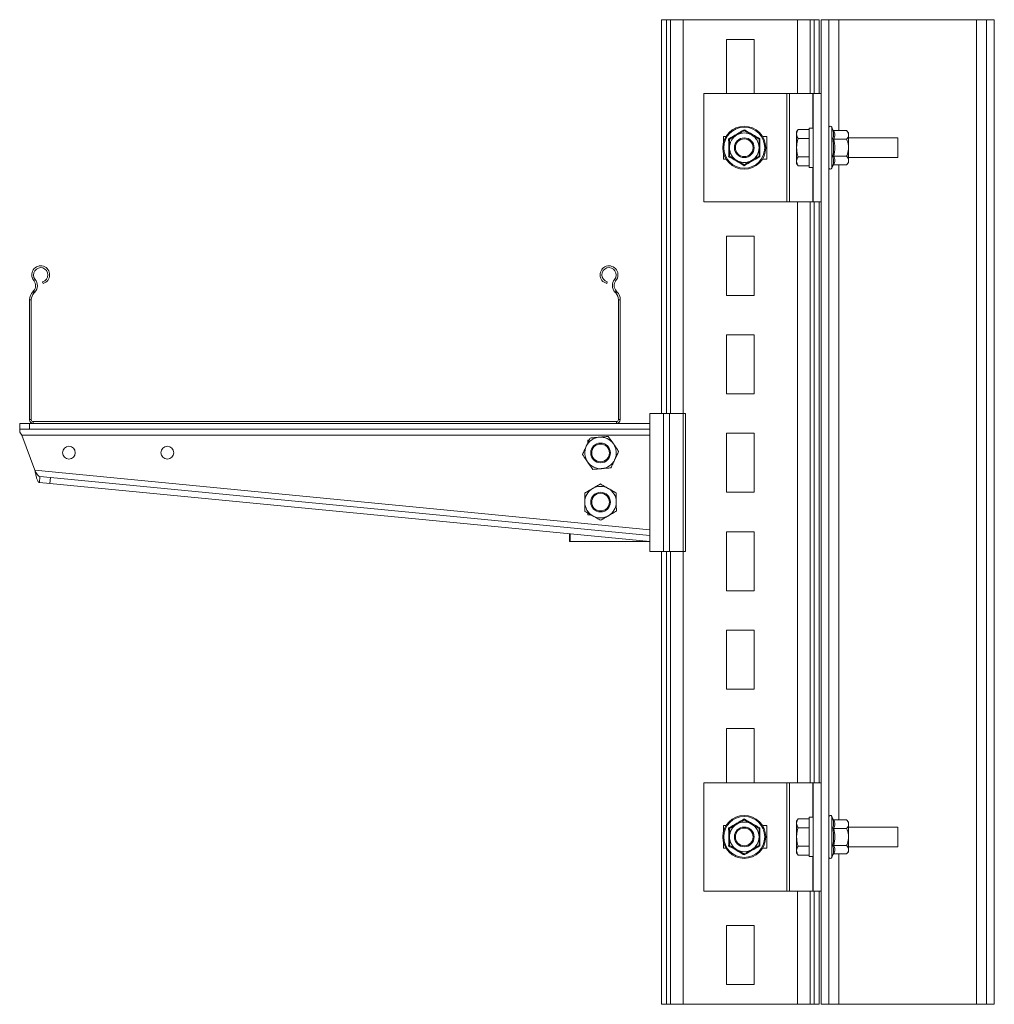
# Model space of a CAD drawing. Header units: millimetres. Extents: x 230 to 1145, y -3 to 1086.
# Tile 3 of 4: x 230 to 725, y 586 to 1086. Entities that reach past the tile are written whole.
import ezdxf

# ---------------------------------------------------------------- set-up
doc = ezdxf.new("R2010")
doc.units = ezdxf.units.MM

msp = doc.modelspace()

# ---------------------------------------------------------------- linework, layer by layer
at = {"color": 7, "linetype": 'Continuous', "lineweight": 15}
for p, q in [((556.47, 885.52), (556.47, 1085.52)), ((558.93, 1085.52), (556.47, 1085.52)), ((560.98, 1085.52), (558.93, 1085.52)), ((567.38, 1085.52), (560.98, 1085.52)), ((625.56, 1085.52), (567.38, 1085.52)), ((631.96, 1085.52), (625.56, 1085.52)), ((634, 1085.52), (631.96, 1085.52)), ((636.47, 1085.52), (634, 1085.52)), ((636.47, 1048.02), (636.47, 1085.52)), ((637.47, 1085.52), (637.47, 1048.02)), ((641.47, 1085.52), (637.47, 1085.52)), ((641.47, 1085.52), (641.47, 1027.33)), ((646.47, 1085.52), (641.47, 1085.52)), ((716.47, 1085.52), (646.47, 1085.52)), ((716.47, 585.52), (716.47, 1085.52)), ((721.47, 1085.52), (716.47, 1085.52)), ((721.47, 1085.52), (721.47, 585.52)), ((725.47, 1085.52), (721.47, 1085.52)), ((725.47, 1085.52), (725.47, 585.52)), ((603.47, 1075.52), (589.47, 1075.52)), ((589.47, 1075.52), (589.47, 1048.02)), ((603.47, 1048.02), (603.47, 1075.52)), ((577.97, 1048.02), (577.97, 993.02)), ((620.1, 1048.02), (577.97, 1048.02)), ((620.1, 1048.02), (620.1, 993.02)), ((621.4, 1048.02), (620.1, 1048.02)), ((621.4, 993.02), (621.4, 1048.02)), ((621.4, 1048.02), (633.27, 1048.02)), ((633.47, 1048.02), (633.27, 1048.02)), ((637.47, 1048.02), (633.47, 1048.02)), ((633.47, 1048.02), (633.47, 993.02)), ((637.47, 1048.02), (637.47, 993.02)), ((633.47, 1030.52), (631.47, 1030.52)), ((631.47, 1020.52), (631.47, 1030.52)), ((643.42, 1029.67), (642.97, 1030.92)), ((589.21, 1026.27), (587.97, 1026.27)), ((587.97, 1026.27), (587.97, 1023.45)), ((609.97, 1026.27), (607.73, 1026.27)), ((609.97, 1014.77), (609.97, 1026.27)), ((625.78, 1029.76), (625.07, 1028.52)), ((625.07, 1028.52), (625.07, 1027.45)), ((625.07, 1020.52), (625.07, 1027.45)), ((631.47, 1029.76), (625.78, 1029.76)), ((631.47, 1025.14), (625.78, 1025.14)), ((641.47, 1027.33), (641.47, 1013.72)), ((644.04, 1029.18), (650.47, 1029.18)), ((651.47, 1028.02), (650.47, 1029.18)), ((651.47, 1027.02), (651.47, 1028.02)), ((651.47, 1020.52), (651.47, 1027.02)), ((676.47, 1025.52), (651.47, 1025.52)), ((676.47, 1020.52), (676.47, 1025.52)), ((625.07, 1020.52), (625.07, 1013.6)), ((631.47, 1010.52), (631.47, 1020.52)), ((644.04, 1024.85), (650.47, 1024.85)), ((651.47, 1014.03), (651.47, 1020.52)), ((676.47, 1015.52), (676.47, 1020.52)), ((587.97, 1017.6), (587.97, 1014.77)), ((631.47, 1015.91), (625.78, 1015.91)), ((644.04, 1016.19), (650.47, 1016.19)), ((651.47, 1015.52), (676.47, 1015.52)), ((587.97, 1014.77), (589.21, 1014.77)), ((607.73, 1014.77), (609.97, 1014.77)), ((625.07, 1013.6), (625.07, 1012.52)), ((625.07, 1012.52), (625.78, 1011.29)), ((631.47, 1011.29), (625.78, 1011.29)), ((631.47, 1010.52), (633.47, 1010.52)), ((641.47, 1013.72), (641.47, 677.33)), ((642.97, 1010.13), (643.42, 1011.38)), ((644.04, 1011.86), (650.47, 1011.86)), ((650.47, 1011.86), (651.47, 1013.02)), ((651.47, 1013.02), (651.47, 1014.03)), ((577.97, 993.02), (620.1, 993.02)), ((620.1, 993.02), (621.4, 993.02)), ((633.27, 993.02), (621.4, 993.02)), ((633.27, 993.02), (633.47, 993.02)), ((637.47, 993.02), (633.47, 993.02)), ((636.47, 698.02), (636.47, 993.02)), ((637.47, 993.02), (637.47, 698.02)), ((589.47, 975.52), (589.47, 945.52)), ((603.47, 975.52), (589.47, 975.52)), ((603.47, 945.52), (603.47, 975.52)), ((237.64, 953.07), (238.33, 953.64)), ((242.32, 951.58), (242.09, 952.45)), ((528.85, 952.45), (528.61, 951.58)), ((533.29, 953.07), (532.6, 953.64)), ((237.46, 947.76), (237.12, 947.4)), ((237.12, 947.4), (237.77, 946.78)), ((238.11, 947.14), (237.46, 947.76)), ((238.11, 947.14), (237.77, 946.78)), ((533.47, 947.76), (532.82, 947.14)), ((533.16, 946.78), (532.82, 947.14)), ((533.16, 946.78), (533.82, 947.4)), ((533.82, 947.4), (533.47, 947.76)), ((589.47, 945.52), (603.47, 945.52)), ((236.37, 943.26), (235.47, 943.26)), ((235.47, 943.26), (235.47, 882.42)), ((236.37, 943.26), (236.37, 882.42)), ((535.47, 943.26), (534.57, 943.26)), ((534.57, 882.42), (534.57, 943.26)), ((535.47, 882.42), (535.47, 943.26)), ((589.47, 925.52), (589.47, 895.52)), ((603.47, 925.52), (589.47, 925.52)), ((603.47, 895.52), (603.47, 925.52)), ((589.47, 895.52), (603.47, 895.52)), ((550.47, 885.52), (550.47, 815.52)), ((550.47, 885.52), (557.47, 885.52)), ((557.47, 885.52), (557.47, 815.52)), ((557.47, 885.52), (560.47, 885.52)), ((560.47, 885.52), (567.44, 885.52)), ((560.47, 885.52), (560.47, 815.52)), ((567.44, 885.52), (567.44, 815.52)), ((567.44, 885.52), (568.67, 885.52)), ((568.67, 885.52), (568.67, 815.52)), ((230.47, 877.52), (230.47, 880.52)), ((230.47, 880.52), (235.47, 880.52)), ((235.47, 882.42), (236.37, 882.42)), ((235.47, 880.52), (235.47, 877.52)), ((235.47, 880.52), (237.37, 880.52)), ((237.37, 881.42), (237.37, 880.52)), ((237.37, 881.42), (533.57, 881.42)), ((237.37, 880.52), (533.57, 880.52)), ((533.57, 880.52), (533.57, 881.42)), ((533.57, 880.52), (550.47, 880.52)), ((534.57, 882.42), (535.47, 882.42)), ((550.47, 880.52), (550.47, 877.52)), ((235.47, 877.52), (230.47, 877.52)), ((230.47, 876.02), (230.47, 877.52)), ((235.47, 877.52), (550.47, 877.52)), ((589.47, 875.52), (589.47, 845.52)), ((603.47, 875.52), (589.47, 875.52)), ((603.47, 845.52), (603.47, 875.52)), ((231.58, 874.52), (550.47, 874.52)), ((238.15, 856.78), (231.58, 874.52)), ((519.68, 872.04), (518.97, 872.04)), ((518.97, 872.04), (518.97, 870.51)), ((518.97, 872.02), (519.67, 872.02)), ((518.97, 860.86), (518.97, 860.54)), ((518.97, 860.54), (519.19, 860.54)), ((550.47, 826.55), (238.15, 856.78)), ((240.47, 850.52), (240.76, 853.51)), ((245.78, 850.01), (240.47, 850.52)), ((240.76, 853.51), (246.07, 853)), ((246.07, 853), (245.78, 850.01)), ((550.47, 820.52), (245.78, 850.01)), ((550.47, 823.54), (246.07, 853)), ((589.47, 845.52), (603.47, 845.52)), ((518.97, 835.02), (518.97, 834.04)), ((518.97, 834.04), (520.71, 834.04)), ((589.47, 825.52), (589.47, 795.52)), ((603.47, 825.52), (589.47, 825.52)), ((603.47, 795.52), (603.47, 825.52)), ((509.71, 820.52), (509.71, 824.47)), ((510, 820.52), (509.71, 820.52)), ((510, 820.52), (510, 824.44)), ((550.47, 820.52), (510, 820.52)), ((557.47, 815.52), (550.47, 815.52)), ((556.47, 585.52), (556.47, 815.52)), ((560.47, 815.52), (557.47, 815.52)), ((567.44, 815.52), (560.47, 815.52)), ((568.67, 815.52), (567.44, 815.52)), ((589.47, 795.52), (603.47, 795.52)), ((589.47, 775.52), (589.47, 745.52)), ((603.47, 775.52), (589.47, 775.52)), ((603.47, 745.52), (603.47, 775.52)), ((589.47, 745.52), (603.47, 745.52)), ((589.47, 725.52), (589.47, 698.02)), ((603.47, 725.52), (589.47, 725.52)), ((603.47, 698.02), (603.47, 725.52)), ((577.97, 698.02), (577.97, 643.02)), ((620.1, 698.02), (577.97, 698.02)), ((620.1, 698.02), (620.1, 643.02)), ((621.4, 698.02), (620.1, 698.02)), ((621.4, 643.02), (621.4, 698.02)), ((621.4, 698.02), (633.27, 698.02)), ((633.47, 698.02), (633.27, 698.02)), ((633.47, 698.02), (633.47, 643.02)), ((637.47, 698.02), (633.47, 698.02)), ((637.47, 698.02), (637.47, 643.02)), ((633.47, 680.52), (631.47, 680.52)), ((631.47, 670.52), (631.47, 680.52)), ((643.42, 679.67), (642.97, 680.92)), ((589.21, 676.27), (587.97, 676.27)), ((587.97, 676.27), (587.97, 673.45)), ((609.97, 676.27), (607.73, 676.27)), ((609.97, 664.77), (609.97, 676.27)), ((625.78, 679.76), (625.07, 678.52)), ((625.07, 678.52), (625.07, 677.45)), ((625.07, 670.52), (625.07, 677.45)), ((631.47, 679.76), (625.78, 679.76)), ((631.47, 675.14), (625.78, 675.14)), ((641.47, 677.33), (641.47, 663.72)), ((644.04, 679.18), (650.47, 679.18)), ((651.47, 678.02), (650.47, 679.18)), ((651.47, 677.02), (651.47, 678.02)), ((651.47, 670.52), (651.47, 677.02)), ((676.47, 675.52), (651.47, 675.52)), ((676.47, 670.52), (676.47, 675.52)), ((625.07, 670.52), (625.07, 663.6)), ((631.47, 660.52), (631.47, 670.52)), ((644.04, 674.85), (650.47, 674.85)), ((651.47, 664.03), (651.47, 670.52)), ((676.47, 665.52), (676.47, 670.52)), ((587.97, 667.6), (587.97, 664.77)), ((631.47, 665.91), (625.78, 665.91)), ((644.04, 666.19), (650.47, 666.19)), ((651.47, 665.52), (676.47, 665.52)), ((587.97, 664.77), (589.21, 664.77)), ((607.73, 664.77), (609.97, 664.77)), ((625.07, 663.6), (625.07, 662.52)), ((625.07, 662.52), (625.78, 661.29)), ((631.47, 661.29), (625.78, 661.29)), ((631.47, 660.52), (633.47, 660.52)), ((641.47, 663.72), (641.47, 585.52)), ((642.97, 660.13), (643.42, 661.38)), ((644.04, 661.86), (650.47, 661.86)), ((650.47, 661.86), (651.47, 663.02)), ((651.47, 663.02), (651.47, 664.03)), ((577.97, 643.02), (620.1, 643.02)), ((620.1, 643.02), (621.4, 643.02)), ((633.27, 643.02), (621.4, 643.02)), ((633.27, 643.02), (633.47, 643.02)), ((637.47, 643.02), (633.47, 643.02)), ((636.47, 585.52), (636.47, 643.02)), ((637.47, 643.02), (637.47, 585.52)), ((589.47, 625.52), (589.47, 595.52)), ((603.47, 625.52), (589.47, 625.52)), ((603.47, 595.52), (603.47, 625.52)), ((589.47, 595.52), (603.47, 595.52)), ((558.93, 585.52), (556.47, 585.52)), ((560.98, 585.52), (558.93, 585.52)), ((567.38, 585.52), (560.98, 585.52)), ((625.56, 585.52), (567.38, 585.52)), ((631.96, 585.52), (625.56, 585.52)), ((634, 585.52), (631.96, 585.52)), ((636.47, 585.52), (634, 585.52)), ((637.47, 585.52), (641.47, 585.52)), ((646.47, 585.52), (641.47, 585.52)), ((646.47, 585.52), (716.47, 585.52)), ((721.47, 585.52), (716.47, 585.52)), ((721.47, 585.52), (725.47, 585.52))]:
    msp.add_line(p, q, dxfattribs=at)
at = {"color": 8, "linetype": 'Continuous', "lineweight": 15}
for p, q in [((558.93, 885.52), (558.93, 1085.52)), ((560.98, 885.52), (560.98, 1085.52)), ((567.38, 885.52), (567.38, 1085.52)), ((625.56, 1048.02), (625.56, 1085.52)), ((631.96, 1048.02), (631.96, 1085.52)), ((634, 1048.02), (634, 1085.52)), ((646.47, 1085.52), (646.47, 1029.18)), ((633.27, 1048.02), (633.27, 1030.52)), ((642.97, 1030.92), (642.97, 1010.13)), ((633.27, 1010.52), (633.27, 993.02)), ((646.47, 1011.86), (646.47, 679.18)), ((625.56, 698.02), (625.56, 993.02)), ((631.96, 698.02), (631.96, 993.02)), ((634, 698.02), (634, 993.02)), ((558.93, 585.52), (558.93, 815.52)), ((560.98, 585.52), (560.98, 815.52)), ((567.38, 585.52), (567.38, 815.52)), ((633.27, 698.02), (633.27, 680.52)), ((642.97, 680.92), (642.97, 660.13)), ((633.27, 660.52), (633.27, 643.02)), ((646.47, 661.86), (646.47, 585.52)), ((625.56, 585.52), (625.56, 643.02)), ((631.96, 585.52), (631.96, 643.02)), ((634, 585.52), (634, 643.02))]:
    msp.add_line(p, q, dxfattribs=at)
at = {"color": 7, "linetype": 'Continuous', "lineweight": 15, "flags": 128}
msp.add_lwpolyline([(230.47, 876.02), (230.82, 875.55), (231.19, 875.05), (231.58, 874.52)], dxfattribs=at)
at = {"color": 7, "linetype": 'Continuous', "lineweight": 15}
for centre, radius in [((598.47, 1020.52), 10.9), ((598.47, 1020.52), 10.39), ((598.47, 1020.52), 5), ((598.47, 1020.52), 4.5), ((525.47, 865.52), 5), ((525.47, 865.52), 4.5), ((255.47, 865.65), 3.25), ((305.47, 865.65), 3.25), ((525.47, 840.54), 5), ((525.47, 840.54), 4.5), ((598.47, 670.52), 10.9), ((598.47, 670.52), 10.39), ((598.47, 670.52), 5), ((598.47, 670.52), 4.5)]:
    msp.add_circle(centre, radius, dxfattribs=at)
for centre, radius, start, end in [((642.24, 1030.65), 0.773, 20, 180), ((598.47, 1020.52), 7.5, 120, 180), ((598.47, 1020.52), 7.5, 60, 120), ((598.47, 1020.52), 7.5, 0, 60), ((598.47, 1020.52), 7.5, 180, 240), ((598.47, 1020.52), 7.5, 300, 0), ((598.47, 1020.52), 7.5, 240, 300), ((642.24, 1010.4), 0.773, 180, 340), ((241.14, 955.97), 4.55, 285, 219.6825), ((529.79, 955.97), 4.55, 320.3175, 255), ((241.14, 955.97), 3.65, 285, 219.6825), ((529.79, 955.97), 3.65, 320.3175, 255), ((234.56, 950.52), 4, 316.4642, 39.6825), ((234.56, 950.52), 4.9, 316.4642, 39.6825), ((536.37, 950.52), 4.9, 140.3175, 223.5358), ((536.37, 950.52), 4, 140.3175, 223.5358), ((241.47, 943.26), 6, 136.4642, 180), ((241.47, 943.26), 5.1, 136.4642, 180), ((529.47, 943.26), 5.1, 0, 43.5358), ((529.47, 943.26), 6, 0, 43.5358), ((237.37, 882.42), 1.9, 180, 270), ((237.37, 882.42), 1, 180, 270), ((533.57, 882.42), 1, 270, 0), ((533.57, 882.42), 1.9, 270, 0), ((525.47, 865.52), 8, 94.9409, 154.9409), ((525.47, 865.52), 8, 34.9409, 94.9409), ((525.47, 865.52), 8, 334.9409, 34.9409), ((525.47, 865.52), 8, 154.9409, 214.9409), ((525.47, 865.52), 8, 214.9409, 274.9409), ((525.47, 865.52), 8, 274.9409, 334.9409), ((525.47, 840.54), 8, 120.5374, 180.5374), ((525.47, 840.54), 8, 60.5374, 120.5374), ((525.47, 840.54), 8, 0.5374, 60.5374), ((525.47, 840.54), 8, 180.5374, 240.5374), ((525.47, 840.54), 8, 300.5374, 0.5374), ((525.47, 840.54), 8, 240.5374, 300.5374), ((642.24, 680.65), 0.773, 20, 180), ((598.47, 670.52), 7.5, 120, 180), ((598.47, 670.52), 7.5, 60, 120), ((598.47, 670.52), 7.5, 0, 60), ((598.47, 670.52), 7.5, 180, 240), ((598.47, 670.52), 7.5, 300, 0), ((598.47, 670.52), 7.5, 240, 300), ((642.24, 660.4), 0.773, 180, 340)]:
    msp.add_arc(centre, radius, start, end, dxfattribs=at)
for points, knots in [([(590.54, 1025.1), (590.89, 1025.29), (592.61, 1026.26), (595.3, 1027.8), (597.57, 1029.14), (598.47, 1029.67)], [0, 0, 0, 0, 0.130524, 0.655234, 1, 1, 1, 1]), ([(590.54, 1025.1), (590.55, 1025.1), (590.61, 1025.06), (590.72, 1025), (590.86, 1024.92), (590.95, 1024.87), (590.96, 1024.86), (590.97, 1024.85)], [0, 0, 0, 0, 0.006145, 0.267768, 0.528748, 0.763891, 1, 1, 1, 1]), ([(590.54, 1015.95), (590.55, 1016.34), (590.57, 1018.32), (590.58, 1021.42), (590.55, 1024.05), (590.54, 1025.1)], [0, 0, 0, 0, 0.130523, 0.655234, 1, 1, 1, 1]), ([(590.97, 1024.85), (591.55, 1025.19), (592.74, 1025.88), (594.03, 1026.63), (594.7, 1027.01), (594.72, 1027.02)], [0, 0, 0, 0, 0.484336, 0.986321, 1, 1, 1, 1]), ([(594.72, 1027.02), (595.24, 1027.32), (596.31, 1027.94), (597.55, 1028.66), (598.26, 1029.07), (598.47, 1029.18)], [0, 0, 0, 0, 0.406291, 0.827274, 1, 1, 1, 1]), ([(598.47, 1029.67), (598.47, 1029.67), (598.47, 1029.6), (598.47, 1029.47), (598.47, 1029.31), (598.47, 1029.21), (598.47, 1029.19), (598.47, 1029.18)], [0, 0, 0, 0, 0.006141, 0.26778, 0.528751, 0.76389, 1, 1, 1, 1]), ([(598.47, 1029.67), (598.81, 1029.47), (600.51, 1028.47), (603.18, 1026.91), (605.48, 1025.61), (606.39, 1025.1)], [0, 0, 0, 0, 0.130524, 0.655234, 1, 1, 1, 1]), ([(598.47, 1029.18), (599.05, 1028.85), (600.24, 1028.16), (601.53, 1027.41), (602.2, 1027.03), (602.22, 1027.02)], [0, 0, 0, 0, 0.484342, 0.986322, 1, 1, 1, 1]), ([(602.22, 1027.02), (602.74, 1026.72), (603.81, 1026.1), (605.05, 1025.38), (605.76, 1024.97), (605.97, 1024.85)], [0, 0, 0, 0, 0.406292, 0.827274, 1, 1, 1, 1]), ([(605.97, 1024.85), (605.97, 1024.86), (605.99, 1024.87), (606.08, 1024.92), (606.21, 1025), (606.33, 1025.06), (606.39, 1025.1), (606.39, 1025.1)], [0, 0, 0, 0, 0.236116, 0.471265, 0.732253, 0.993884, 1, 1, 1, 1]), ([(606.39, 1025.1), (606.39, 1024.7), (606.37, 1022.73), (606.35, 1019.63), (606.38, 1017), (606.39, 1015.95)], [0, 0, 0, 0, 0.130523, 0.655234, 1, 1, 1, 1]), ([(625.07, 1027.45), (625.07, 1027.51), (625.07, 1027.92), (625.23, 1028.7), (625.6, 1029.41), (625.78, 1029.76)], [0, 0, 0, 0, 0.070085, 0.530783, 1, 1, 1, 1]), ([(625.78, 1025.14), (625.58, 1025.52), (625.18, 1026.28), (625.1, 1027.06), (625.07, 1027.45)], [0, 0, 0, 0, 0.495457, 1, 1, 1, 1]), ([(625.07, 1020.52), (625.07, 1020.86), (625.1, 1022.42), (625.48, 1023.95), (625.78, 1025.14)], [0, 0, 0, 0, 0.2143764, 1, 1, 1, 1]), ([(643.42, 1025.1), (643.49, 1025.29), (643.83, 1026.26), (644, 1027.8), (643.58, 1029.14), (643.42, 1029.67)], [0, 0, 0, 0, 0.130524, 0.655233, 1, 1, 1, 1]), ([(643.42, 1029.67), (643.42, 1029.67), (643.45, 1029.6), (643.52, 1029.47), (643.66, 1029.31), (643.85, 1029.21), (643.98, 1029.19), (644.04, 1029.18)], [0, 0, 0, 0, 0.006147, 0.267791, 0.528748, 0.763891, 1, 1, 1, 1]), ([(643.42, 1015.95), (643.49, 1016.34), (643.83, 1018.32), (644, 1021.42), (643.58, 1024.05), (643.42, 1025.1)], [0, 0, 0, 0, 0.130523, 0.655234, 1, 1, 1, 1]), ([(643.42, 1025.1), (643.42, 1025.1), (643.45, 1025.06), (643.52, 1025), (643.66, 1024.92), (643.85, 1024.87), (643.98, 1024.86), (644.04, 1024.85)], [0, 0, 0, 0, 0.006131, 0.267775, 0.52874, 0.763888, 1, 1, 1, 1]), ([(644.04, 1029.18), (644.24, 1028.47), (644.64, 1027.03), (644.24, 1025.59), (644.04, 1024.85)], [0, 0, 0, 0, 0.4922442, 1, 1, 1, 1]), ([(651.47, 1027.02), (651.43, 1027.32), (651.35, 1027.94), (650.9, 1028.66), (650.56, 1029.07), (650.47, 1029.18)], [0, 0, 0, 0, 0.406293, 0.827273, 1, 1, 1, 1]), ([(650.47, 1024.85), (650.73, 1025.19), (651.26, 1025.88), (651.46, 1026.63), (651.47, 1027.01), (651.47, 1027.02)], [0, 0, 0, 0, 0.484341, 0.986323, 1, 1, 1, 1]), ([(590.97, 1020.52), (590.97, 1020.62), (590.97, 1021.83), (590.97, 1023.32), (590.97, 1024.6), (590.97, 1024.85)], [0, 0, 0, 0, 0.066694, 0.814096, 1, 1, 1, 1]), ([(590.97, 1016.19), (590.97, 1016.56), (590.97, 1017.94), (590.97, 1019.43), (590.97, 1020.52)], [0, 0, 0, 0, 0.266132, 1, 1, 1, 1]), ([(605.97, 1020.52), (605.97, 1020.62), (605.97, 1021.83), (605.97, 1023.32), (605.97, 1024.6), (605.97, 1024.85)], [0, 0, 0, 0, 0.066694, 0.814096, 1, 1, 1, 1]), ([(605.97, 1016.19), (605.97, 1016.56), (605.97, 1017.94), (605.97, 1019.43), (605.97, 1020.52)], [0, 0, 0, 0, 0.266132, 1, 1, 1, 1]), ([(625.78, 1015.91), (625.7, 1016.19), (625.28, 1017.69), (625.16, 1019.26), (625.07, 1020.52)], [0, 0, 0, 0, 0.188698, 1, 1, 1, 1]), ([(644.04, 1024.85), (644.24, 1023.43), (644.64, 1020.55), (644.24, 1017.66), (644.04, 1016.19)], [0, 0, 0, 0, 0.492244, 1, 1, 1, 1]), ([(651.47, 1020.52), (651.47, 1020.62), (651.45, 1021.83), (651.1, 1023.32), (650.57, 1024.6), (650.47, 1024.85)], [0, 0, 0, 0, 0.066694, 0.814095, 1, 1, 1, 1]), ([(650.47, 1016.19), (650.62, 1016.56), (651.19, 1017.94), (651.35, 1019.43), (651.47, 1020.52)], [0, 0, 0, 0, 0.266131, 1, 1, 1, 1]), ([(590.54, 1015.95), (590.55, 1015.95), (590.61, 1015.99), (590.72, 1016.05), (590.86, 1016.13), (590.95, 1016.18), (590.96, 1016.19), (590.97, 1016.19)], [0, 0, 0, 0, 0.006145, 0.267768, 0.528748, 0.763891, 1, 1, 1, 1]), ([(598.47, 1011.38), (598.13, 1011.58), (596.42, 1012.58), (593.75, 1014.14), (591.45, 1015.44), (590.54, 1015.95)], [0, 0, 0, 0, 0.130523, 0.655232, 1, 1, 1, 1]), ([(594.72, 1014.03), (594.19, 1014.33), (593.12, 1014.95), (591.88, 1015.67), (591.17, 1016.08), (590.97, 1016.19)], [0, 0, 0, 0, 0.406298, 0.827274, 1, 1, 1, 1]), ([(606.39, 1015.95), (606.05, 1015.76), (604.32, 1014.78), (601.64, 1013.25), (599.37, 1011.91), (598.47, 1011.38)], [0, 0, 0, 0, 0.130522, 0.655233, 1, 1, 1, 1]), ([(605.97, 1016.19), (605.38, 1015.86), (604.2, 1015.17), (602.9, 1014.42), (602.23, 1014.04), (602.22, 1014.03)], [0, 0, 0, 0, 0.484342, 0.986322, 1, 1, 1, 1]), ([(605.97, 1016.19), (605.97, 1016.19), (605.99, 1016.18), (606.08, 1016.13), (606.21, 1016.05), (606.33, 1015.99), (606.39, 1015.95), (606.39, 1015.95)], [0, 0, 0, 0, 0.236116, 0.471265, 0.732253, 0.993884, 1, 1, 1, 1]), ([(625.07, 1013.6), (625.07, 1013.65), (625.07, 1014.07), (625.23, 1014.85), (625.6, 1015.55), (625.78, 1015.91)], [0, 0, 0, 0, 0.070085, 0.530783, 1, 1, 1, 1]), ([(643.42, 1015.95), (643.42, 1015.95), (643.45, 1015.99), (643.52, 1016.05), (643.66, 1016.13), (643.85, 1016.18), (643.98, 1016.19), (644.04, 1016.19)], [0, 0, 0, 0, 0.006131, 0.267775, 0.52874, 0.763888, 1, 1, 1, 1]), ([(643.42, 1011.38), (643.49, 1011.58), (643.83, 1012.58), (644, 1014.14), (643.58, 1015.44), (643.42, 1015.95)], [0, 0, 0, 0, 0.1305237, 0.6552336, 1, 1, 1, 1]), ([(644.04, 1016.19), (644.24, 1015.48), (644.64, 1014.04), (644.24, 1012.6), (644.04, 1011.86)], [0, 0, 0, 0, 0.492243, 1, 1, 1, 1]), ([(651.47, 1014.03), (651.43, 1014.33), (651.35, 1014.95), (650.9, 1015.67), (650.56, 1016.08), (650.47, 1016.19)], [0, 0, 0, 0, 0.4062948, 0.8272729, 1, 1, 1, 1]), ([(598.47, 1011.86), (597.88, 1012.2), (596.7, 1012.89), (595.4, 1013.64), (594.73, 1014.02), (594.72, 1014.03)], [0, 0, 0, 0, 0.484342, 0.986328, 1, 1, 1, 1]), ([(602.22, 1014.03), (601.69, 1013.73), (600.62, 1013.11), (599.38, 1012.39), (598.67, 1011.98), (598.47, 1011.86)], [0, 0, 0, 0, 0.406291, 0.827274, 1, 1, 1, 1]), ([(598.47, 1011.86), (598.47, 1011.86), (598.47, 1011.84), (598.47, 1011.74), (598.47, 1011.58), (598.47, 1011.45), (598.47, 1011.38), (598.47, 1011.38)], [0, 0, 0, 0, 0.23611, 0.471249, 0.73222, 0.993875, 1, 1, 1, 1]), ([(625.78, 1011.29), (625.58, 1011.66), (625.18, 1012.42), (625.1, 1013.2), (625.07, 1013.6)], [0, 0, 0, 0, 0.495459, 1, 1, 1, 1]), ([(644.04, 1011.86), (643.98, 1011.86), (643.85, 1011.84), (643.66, 1011.74), (643.52, 1011.58), (643.45, 1011.45), (643.42, 1011.38), (643.42, 1011.38)], [0, 0, 0, 0, 0.236109, 0.471252, 0.73221, 0.99387, 1, 1, 1, 1]), ([(650.47, 1011.86), (650.73, 1012.2), (651.26, 1012.89), (651.46, 1013.64), (651.47, 1014.02), (651.47, 1014.03)], [0, 0, 0, 0, 0.484341, 0.986325, 1, 1, 1, 1]), ([(518.22, 868.91), (518.27, 869.01), (518.62, 869.76), (519.28, 871.18), (519.88, 872.45), (520.18, 873.1)], [0, 0, 0, 0, 0.070086, 0.530781, 1, 1, 1, 1]), ([(520.18, 873.1), (520.92, 873.16), (522.43, 873.29), (523.99, 873.43), (524.78, 873.49)], [0, 0, 0, 0, 0.495456, 1, 1, 1, 1]), ([(524.78, 873.49), (524.89, 873.5), (525.71, 873.58), (527.27, 873.71), (528.67, 873.83), (529.38, 873.89)], [0, 0, 0, 0, 0.070089, 0.530783, 1, 1, 1, 1]), ([(532.02, 870.11), (531.78, 870.45), (530.89, 871.73), (530.02, 872.98), (529.38, 873.89)], [0, 0, 0, 0, 0.2686347, 1, 1, 1, 1]), ([(534.67, 866.32), (534.45, 866.64), (533.59, 867.87), (532.69, 869.15), (532.02, 870.11)], [0, 0, 0, 0, 0.257551, 1, 1, 1, 1]), ([(516.26, 864.73), (516.58, 865.41), (517.22, 866.78), (517.89, 868.2), (518.22, 868.91)], [0, 0, 0, 0, 0.495458, 1, 1, 1, 1]), ([(534.67, 866.32), (534.35, 865.64), (533.71, 864.27), (533.05, 862.85), (532.71, 862.14)], [0, 0, 0, 0, 0.495457, 1, 1, 1, 1]), ([(518.91, 860.94), (518.67, 861.29), (517.77, 862.57), (516.9, 863.82), (516.26, 864.73)], [0, 0, 0, 0, 0.268635, 1, 1, 1, 1]), ([(521.55, 857.16), (521.33, 857.47), (520.47, 858.71), (519.57, 859.99), (518.91, 860.94)], [0, 0, 0, 0, 0.257551, 1, 1, 1, 1]), ([(532.71, 862.14), (532.67, 862.04), (532.32, 861.29), (531.65, 859.87), (531.06, 858.6), (530.76, 857.95)], [0, 0, 0, 0, 0.070084, 0.530782, 1, 1, 1, 1]), ([(238.15, 856.78), (238.3, 856.05), (238.6, 854.61), (239.07, 852.69), (239.59, 851.28), (240.06, 850.63), (240.37, 850.55), (240.47, 850.52)], [0, 0, 0, 0, 0.2247055, 0.4494481, 0.674191, 0.8989337, 1, 1, 1, 1]), ([(238.15, 856.78), (238.38, 856.32), (238.81, 855.44), (239.47, 854.37), (240.1, 853.68), (240.55, 853.56), (240.76, 853.51)], [0, 0, 0, 0, 0.276925, 0.529652, 0.782317, 1, 1, 1, 1]), ([(526.16, 857.55), (526.05, 857.54), (525.22, 857.47), (523.66, 857.34), (522.26, 857.22), (521.55, 857.16)], [0, 0, 0, 0, 0.070083, 0.53078, 1, 1, 1, 1]), ([(530.76, 857.95), (530.01, 857.89), (528.5, 857.76), (526.94, 857.62), (526.16, 857.55)], [0, 0, 0, 0, 0.4954588, 1, 1, 1, 1]), ([(517.42, 845.08), (518.07, 845.46), (519.37, 846.23), (520.72, 847.03), (521.4, 847.43)], [0, 0, 0, 0, 0.4954576, 1, 1, 1, 1]), ([(517.47, 840.46), (517.46, 840.88), (517.45, 842.45), (517.43, 843.97), (517.42, 845.08)], [0, 0, 0, 0, 0.268634, 1, 1, 1, 1]), ([(521.4, 847.43), (521.5, 847.48), (522.21, 847.91), (523.56, 848.7), (524.77, 849.41), (525.38, 849.78)], [0, 0, 0, 0, 0.070086, 0.530781, 1, 1, 1, 1]), ([(525.38, 849.78), (526.03, 849.41), (527.35, 848.66), (528.71, 847.89), (529.4, 847.5)], [0, 0, 0, 0, 0.495458, 1, 1, 1, 1]), ([(529.4, 847.5), (529.5, 847.45), (530.22, 847.04), (531.58, 846.27), (532.8, 845.58), (533.42, 845.23)], [0, 0, 0, 0, 0.07009, 0.530782, 1, 1, 1, 1]), ([(533.47, 840.61), (533.46, 841.03), (533.45, 842.6), (533.43, 844.12), (533.42, 845.23)], [0, 0, 0, 0, 0.268634, 1, 1, 1, 1]), ([(517.51, 835.84), (517.51, 836.23), (517.49, 837.74), (517.48, 839.3), (517.47, 840.46)], [0, 0, 0, 0, 0.257551, 1, 1, 1, 1]), ([(533.51, 835.99), (533.51, 836.38), (533.49, 837.89), (533.48, 839.45), (533.47, 840.61)], [0, 0, 0, 0, 0.2575514, 1, 1, 1, 1]), ([(521.53, 833.57), (521.44, 833.63), (520.71, 834.03), (519.35, 834.8), (518.13, 835.5), (517.51, 835.84)], [0, 0, 0, 0, 0.070084, 0.530782, 1, 1, 1, 1]), ([(533.51, 835.99), (532.86, 835.61), (531.56, 834.84), (530.21, 834.05), (529.53, 833.65)], [0, 0, 0, 0, 0.4954576, 1, 1, 1, 1]), ([(525.55, 831.3), (524.9, 831.67), (523.58, 832.41), (522.22, 833.18), (521.53, 833.57)], [0, 0, 0, 0, 0.495461, 1, 1, 1, 1]), ([(529.53, 833.65), (529.44, 833.59), (528.72, 833.17), (527.38, 832.38), (526.16, 831.66), (525.55, 831.3)], [0, 0, 0, 0, 0.070087, 0.530781, 1, 1, 1, 1]), ([(590.54, 675.1), (590.89, 675.29), (592.61, 676.26), (595.3, 677.8), (597.57, 679.14), (598.47, 679.67)], [0, 0, 0, 0, 0.130523, 0.655234, 1, 1, 1, 1]), ([(590.54, 675.1), (590.55, 675.1), (590.61, 675.06), (590.72, 675), (590.86, 674.92), (590.95, 674.87), (590.96, 674.86), (590.97, 674.85)], [0, 0, 0, 0, 0.0061451, 0.2677755, 0.528748, 0.7638904, 1, 1, 1, 1]), ([(590.54, 665.95), (590.55, 666.34), (590.57, 668.32), (590.58, 671.42), (590.55, 674.05), (590.54, 675.1)], [0, 0, 0, 0, 0.130523, 0.655233, 1, 1, 1, 1]), ([(590.97, 674.85), (591.55, 675.19), (592.74, 675.88), (594.03, 676.63), (594.7, 677.01), (594.72, 677.02)], [0, 0, 0, 0, 0.4843362, 0.9863223, 1, 1, 1, 1]), ([(594.72, 677.02), (595.24, 677.32), (596.31, 677.94), (597.55, 678.66), (598.26, 679.07), (598.47, 679.18)], [0, 0, 0, 0, 0.406292, 0.827274, 1, 1, 1, 1]), ([(598.47, 679.67), (598.47, 679.67), (598.47, 679.6), (598.47, 679.47), (598.47, 679.31), (598.47, 679.21), (598.47, 679.19), (598.47, 679.18)], [0, 0, 0, 0, 0.006125, 0.267766, 0.528739, 0.763889, 1, 1, 1, 1]), ([(598.47, 679.67), (598.81, 679.47), (600.51, 678.47), (603.18, 676.91), (605.48, 675.61), (606.39, 675.1)], [0, 0, 0, 0, 0.1305237, 0.6552337, 1, 1, 1, 1]), ([(598.47, 679.18), (599.05, 678.85), (600.24, 678.16), (601.53, 677.41), (602.2, 677.03), (602.22, 677.02)], [0, 0, 0, 0, 0.48434, 0.986321, 1, 1, 1, 1]), ([(602.22, 677.02), (602.74, 676.72), (603.81, 676.1), (605.05, 675.38), (605.76, 674.97), (605.97, 674.85)], [0, 0, 0, 0, 0.406291, 0.827274, 1, 1, 1, 1]), ([(605.97, 674.85), (605.97, 674.86), (605.99, 674.87), (606.08, 674.92), (606.21, 675), (606.33, 675.06), (606.39, 675.1), (606.39, 675.1)], [0, 0, 0, 0, 0.236116, 0.471266, 0.732246, 0.993884, 1, 1, 1, 1]), ([(606.39, 675.1), (606.39, 674.7), (606.37, 672.73), (606.35, 669.63), (606.38, 667), (606.39, 665.95)], [0, 0, 0, 0, 0.130523, 0.655233, 1, 1, 1, 1]), ([(625.07, 677.45), (625.07, 677.51), (625.07, 677.92), (625.23, 678.7), (625.6, 679.41), (625.78, 679.76)], [0, 0, 0, 0, 0.070087, 0.530784, 1, 1, 1, 1]), ([(625.78, 675.14), (625.58, 675.52), (625.18, 676.28), (625.1, 677.06), (625.07, 677.45)], [0, 0, 0, 0, 0.495459, 1, 1, 1, 1]), ([(625.07, 670.52), (625.07, 670.86), (625.1, 672.42), (625.48, 673.95), (625.78, 675.14)], [0, 0, 0, 0, 0.214377, 1, 1, 1, 1]), ([(643.42, 675.1), (643.49, 675.29), (643.83, 676.26), (644, 677.8), (643.58, 679.14), (643.42, 679.67)], [0, 0, 0, 0, 0.130523, 0.655233, 1, 1, 1, 1]), ([(643.42, 679.67), (643.42, 679.67), (643.45, 679.6), (643.52, 679.47), (643.66, 679.31), (643.85, 679.21), (643.98, 679.19), (644.04, 679.18)], [0, 0, 0, 0, 0.0061303, 0.2677763, 0.5287358, 0.7638891, 1, 1, 1, 1]), ([(643.42, 665.95), (643.49, 666.34), (643.83, 668.32), (644, 671.42), (643.58, 674.05), (643.42, 675.1)], [0, 0, 0, 0, 0.1305233, 0.655233, 1, 1, 1, 1]), ([(643.42, 675.1), (643.42, 675.1), (643.45, 675.06), (643.52, 675), (643.66, 674.92), (643.85, 674.87), (643.98, 674.86), (644.04, 674.85)], [0, 0, 0, 0, 0.006131, 0.267782, 0.528739, 0.763887, 1, 1, 1, 1]), ([(644.04, 679.18), (644.24, 678.47), (644.64, 677.03), (644.24, 675.59), (644.04, 674.85)], [0, 0, 0, 0, 0.492243, 1, 1, 1, 1]), ([(651.47, 677.02), (651.43, 677.32), (651.35, 677.94), (650.9, 678.66), (650.56, 679.07), (650.47, 679.18)], [0, 0, 0, 0, 0.4062948, 0.8272729, 1, 1, 1, 1]), ([(650.47, 674.85), (650.73, 675.19), (651.26, 675.88), (651.46, 676.63), (651.47, 677.01), (651.47, 677.02)], [0, 0, 0, 0, 0.484341, 0.986325, 1, 1, 1, 1]), ([(590.97, 670.52), (590.97, 670.62), (590.97, 671.83), (590.97, 673.32), (590.97, 674.6), (590.97, 674.85)], [0, 0, 0, 0, 0.066694, 0.814099, 1, 1, 1, 1]), ([(590.97, 666.19), (590.97, 666.56), (590.97, 667.94), (590.97, 669.43), (590.97, 670.52)], [0, 0, 0, 0, 0.266129, 1, 1, 1, 1]), ([(605.97, 670.52), (605.97, 670.62), (605.97, 671.83), (605.97, 673.32), (605.97, 674.6), (605.97, 674.85)], [0, 0, 0, 0, 0.066694, 0.814099, 1, 1, 1, 1]), ([(605.97, 666.19), (605.97, 666.56), (605.97, 667.94), (605.97, 669.43), (605.97, 670.52)], [0, 0, 0, 0, 0.266129, 1, 1, 1, 1]), ([(625.78, 665.91), (625.7, 666.19), (625.28, 667.69), (625.16, 669.26), (625.07, 670.52)], [0, 0, 0, 0, 0.188695, 1, 1, 1, 1]), ([(644.04, 674.85), (644.24, 673.43), (644.64, 670.55), (644.24, 667.66), (644.04, 666.19)], [0, 0, 0, 0, 0.4922433, 1, 1, 1, 1]), ([(651.47, 670.52), (651.47, 670.62), (651.45, 671.83), (651.1, 673.32), (650.57, 674.6), (650.47, 674.85)], [0, 0, 0, 0, 0.066694, 0.814098, 1, 1, 1, 1]), ([(650.47, 666.19), (650.62, 666.56), (651.19, 667.94), (651.35, 669.43), (651.47, 670.52)], [0, 0, 0, 0, 0.266128, 1, 1, 1, 1]), ([(590.54, 665.95), (590.55, 665.95), (590.61, 665.99), (590.72, 666.05), (590.86, 666.13), (590.95, 666.18), (590.96, 666.19), (590.97, 666.19)], [0, 0, 0, 0, 0.0061451, 0.2677748, 0.5287465, 0.7638926, 1, 1, 1, 1]), ([(598.47, 661.38), (598.13, 661.58), (596.42, 662.58), (593.75, 664.14), (591.45, 665.44), (590.54, 665.95)], [0, 0, 0, 0, 0.130523, 0.655232, 1, 1, 1, 1]), ([(594.72, 664.03), (594.19, 664.33), (593.12, 664.95), (591.88, 665.67), (591.17, 666.08), (590.97, 666.19)], [0, 0, 0, 0, 0.406296, 0.827274, 1, 1, 1, 1]), ([(606.39, 665.95), (606.05, 665.76), (604.32, 664.78), (601.64, 663.25), (599.37, 661.91), (598.47, 661.38)], [0, 0, 0, 0, 0.130521, 0.655233, 1, 1, 1, 1]), ([(605.97, 666.19), (605.38, 665.86), (604.2, 665.17), (602.9, 664.42), (602.23, 664.04), (602.22, 664.03)], [0, 0, 0, 0, 0.484342, 0.986322, 1, 1, 1, 1]), ([(605.97, 666.19), (605.97, 666.19), (605.99, 666.18), (606.08, 666.13), (606.21, 666.05), (606.33, 665.99), (606.39, 665.95), (606.39, 665.95)], [0, 0, 0, 0, 0.236114, 0.471267, 0.732246, 0.993884, 1, 1, 1, 1]), ([(625.07, 663.6), (625.07, 663.65), (625.07, 664.07), (625.23, 664.85), (625.6, 665.55), (625.78, 665.91)], [0, 0, 0, 0, 0.070085, 0.530783, 1, 1, 1, 1]), ([(643.42, 665.95), (643.42, 665.95), (643.45, 665.99), (643.52, 666.05), (643.66, 666.13), (643.85, 666.18), (643.98, 666.19), (644.04, 666.19)], [0, 0, 0, 0, 0.006131, 0.267781, 0.528738, 0.763889, 1, 1, 1, 1]), ([(643.42, 661.38), (643.49, 661.58), (643.83, 662.58), (644, 664.14), (643.58, 665.44), (643.42, 665.95)], [0, 0, 0, 0, 0.130524, 0.655233, 1, 1, 1, 1]), ([(644.04, 666.19), (644.24, 665.48), (644.64, 664.04), (644.24, 662.6), (644.04, 661.86)], [0, 0, 0, 0, 0.4922442, 1, 1, 1, 1]), ([(651.47, 664.03), (651.43, 664.33), (651.35, 664.95), (650.9, 665.67), (650.56, 666.08), (650.47, 666.19)], [0, 0, 0, 0, 0.406293, 0.827273, 1, 1, 1, 1]), ([(598.47, 661.86), (597.88, 662.2), (596.7, 662.89), (595.4, 663.63), (594.73, 664.02), (594.72, 664.03)], [0, 0, 0, 0, 0.48434, 0.986326, 1, 1, 1, 1]), ([(602.22, 664.03), (601.69, 663.73), (600.62, 663.11), (599.38, 662.39), (598.67, 661.98), (598.47, 661.86)], [0, 0, 0, 0, 0.406292, 0.827274, 1, 1, 1, 1]), ([(598.47, 661.86), (598.47, 661.86), (598.47, 661.84), (598.47, 661.74), (598.47, 661.58), (598.47, 661.45), (598.47, 661.38), (598.47, 661.38)], [0, 0, 0, 0, 0.236111, 0.471261, 0.732234, 0.993875, 1, 1, 1, 1]), ([(625.78, 661.29), (625.58, 661.66), (625.18, 662.42), (625.1, 663.2), (625.07, 663.6)], [0, 0, 0, 0, 0.495458, 1, 1, 1, 1]), ([(644.04, 661.86), (643.98, 661.86), (643.85, 661.84), (643.66, 661.74), (643.52, 661.58), (643.45, 661.45), (643.42, 661.38), (643.42, 661.38)], [0, 0, 0, 0, 0.2361109, 0.4712642, 0.7322237, 0.9938697, 1, 1, 1, 1]), ([(650.47, 661.86), (650.73, 662.2), (651.26, 662.89), (651.46, 663.64), (651.47, 664.02), (651.47, 664.03)], [0, 0, 0, 0, 0.484339, 0.986323, 1, 1, 1, 1])]:
    msp.add_open_spline(points, degree=3, knots=knots, dxfattribs=at)

doc.saveas('drawing.dxf')
